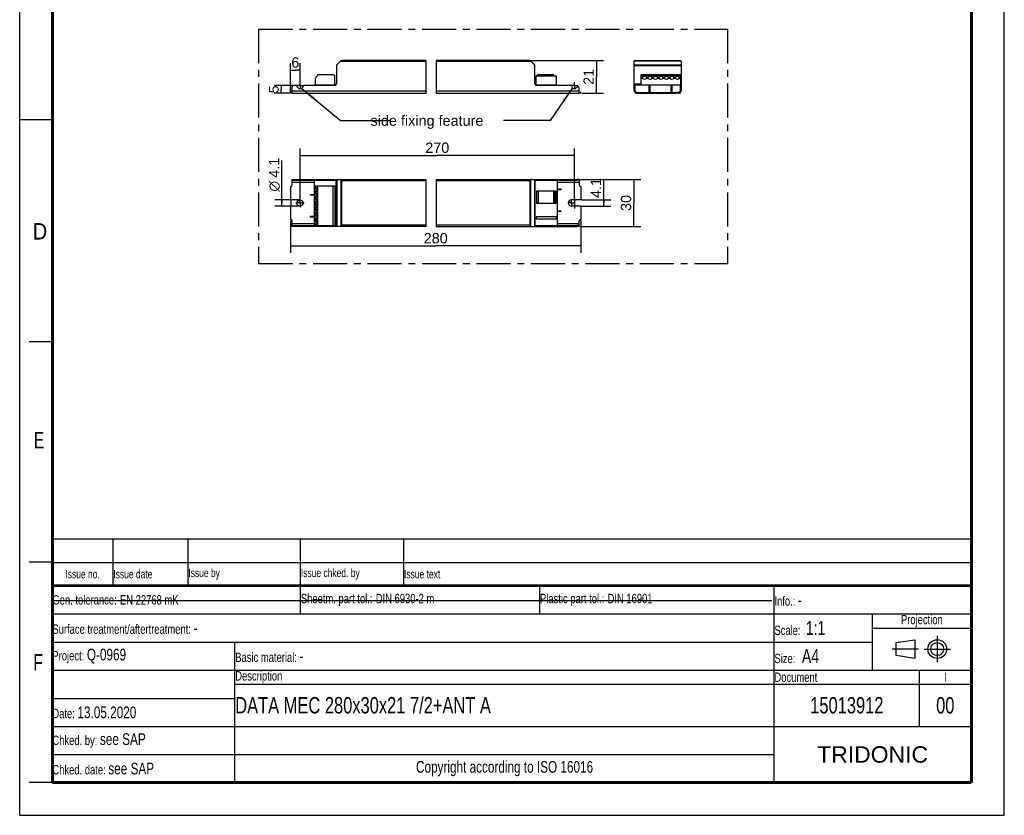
# Model space of a CAD drawing. Header units: millimetres. Extents: x 0 to 210, y 0 to 297.
# Tile 1 of 2: x 0 to 210, y 0 to 170. Entities that reach past the tile are written whole.
import ezdxf
from ezdxf.enums import TextEntityAlignment as Align

# ---------------------------------------------------------------- set-up
doc = ezdxf.new("R2010")
doc.units = ezdxf.units.MM
doc.header["$LTSCALE"] = 19.36
doc.linetypes.add('CENTER', pattern=[0.6, 0.375, -0.075, 0.075, -0.075])
doc.layers.get('0').update_dxf_attribs({"linetype": 'CONTINUOUS'})
for name, color, linetype in [('DEFAULT_1', 7, 'CENTER'), ('Z_AXIS', 7, 'CONTINUOUS'), ('Z_DIM_2D', 7, 'CONTINUOUS'), ('Z_NOTICE', 7, 'CONTINUOUS')]:
    doc.layers.add(name, color=color, linetype=linetype)
doc.styles.get("Standard").update_dxf_attribs({"font": 'txt', "width": 0.7})
doc.styles.add('TEXTSTYLE_2', font='txt', dxfattribs={"width": 0.75})
doc.styles.add('TEXTSTYLE_3', font='helveticaneueltw1g-ltcn.otf')
doc.styles.add('TEXTSTYLE_4', font='gdt', dxfattribs={"width": 0.7})
doc.styles.add('TEXTSTYLE_5', font='arial.ttf')
doc.dimstyles.new('DIMSTYLE_1', dxfattribs={"dimtxt": 2.2, "dimasz": 3.5, "dimexe": 1.5, "dimexo": 0, "dimgap": 0.55, "dimtad": 1, "dimdec": 1, "dimlfac": 3, "dimdsep": 46, "dimtxsty": 'TEXTSTYLE_3', "dimblk": '_FILLED', "dimblk1": '_FILLED', "dimblk2": '_FILLED', "dimcen": 0.09, "dimclrt": 5, "dimadec": 4, "dimazin": 2, "dimtp": 0.1, "dimtm": 0.1, "dimtfac": 1, "dimtdec": 1, "dimtofl": 0, "dimtmove": 0, "dimatfit": 3, "dimldrblk": '_FILLED', "dimfxl": 0, "dimtolj": 1, "dimarcsym": 0})
doc.dimstyles.new('DIMSTYLE_2', dxfattribs={"dimtxt": 2.2, "dimasz": 3.5, "dimexe": 1.5, "dimexo": 0, "dimgap": 0.55, "dimtad": 1, "dimdec": 1, "dimlfac": 3, "dimdsep": 46, "dimtxsty": 'TEXTSTYLE_3', "dimblk": '_FILLED', "dimblk1": '_FILLED', "dimblk2": '_FILLED', "dimcen": 0.09, "dimclrt": 5, "dimadec": 4, "dimazin": 2, "dimtp": 0.2, "dimtm": 0.2, "dimtfac": 1, "dimtdec": 1, "dimtofl": 0, "dimtmove": 0, "dimatfit": 3, "dimldrblk": '_FILLED', "dimfxl": 0, "dimtolj": 1, "dimarcsym": 0})
doc.dimstyles.new('DIMSTYLE_3', dxfattribs={"dimtxt": 2.2, "dimasz": 3.5, "dimexe": 1.5, "dimexo": 0, "dimgap": 0.55, "dimtad": 1, "dimdec": 1, "dimlfac": 3, "dimdsep": 46, "dimtxsty": 'TEXTSTYLE_3', "dimblk": '_FILLED', "dimblk1": '_FILLED', "dimblk2": '_FILLED', "dimcen": 0.09, "dimclrt": 5, "dimadec": 4, "dimazin": 2, "dimtp": 0.5, "dimtm": 0.5, "dimtfac": 1, "dimtdec": 1, "dimtofl": 0, "dimtmove": 0, "dimatfit": 3, "dimldrblk": '_FILLED', "dimfxl": 0, "dimtolj": 1, "dimarcsym": 0})
doc.dimstyles.new('DIMSTYLE_4', dxfattribs={"dimtxt": 2.1, "dimasz": 3.5, "dimexe": 1.5, "dimexo": 0, "dimgap": 0.525, "dimtad": 1, "dimdec": 1, "dimlfac": 3, "dimdsep": 46, "dimtxsty": 'TEXTSTYLE_3', "dimblk": '_FILLED', "dimblk1": '_FILLED', "dimblk2": '_FILLED', "dimcen": 0.09, "dimclrt": 5, "dimadec": 4, "dimazin": 2, "dimtp": 0.1, "dimtm": 0.1, "dimtfac": 1, "dimtdec": 1, "dimtofl": 0, "dimtmove": 0, "dimatfit": 3, "dimldrblk": '_FILLED', "dimfxl": 0, "dimtolj": 1, "dimarcsym": 0})
doc.dimstyles.get("Standard").update_dxf_attribs({"dimtxt": 3.5, "dimasz": 3.5, "dimexe": 1.5, "dimexo": 0, "dimtad": 1, "dimdec": 4, "dimdsep": 46, "dimtxsty": 'Standard', "dimblk": '_FILLED', "dimblk1": '_FILLED', "dimblk2": '_FILLED', "dimcen": 0.09, "dimclrt": 5, "dimadec": 4, "dimazin": 2, "dimtol": 1, "dimtp": 0.0001, "dimtm": 0.0001, "dimtfac": 1, "dimtdec": 4, "dimtofl": 0, "dimtmove": 0, "dimatfit": 3, "dimldrblk": '_FILLED', "dimfxl": 0, "dimtolj": 1, "dimarcsym": 0})

# ---------------------------------------------------------------- blocks, each defined once
blk = doc.blocks.new('PROJEKTIONSMETHODE_BL0', base_point=(192.31, 35.47))
at = {"color": 2, "linetype": 'Continuous'}
for p, q in [((186.91, 36.87), (190.91, 37.47)), ((186.91, 34.07), (186.91, 36.87)), ((190.91, 37.47), (190.91, 33.47)), ((190.91, 33.47), (186.91, 34.07))]:
    blk.add_line(p, q, dxfattribs=at)
for radius in [2, 1.4]:
    blk.add_circle((195.71, 35.47), radius, dxfattribs=at)
at = {"layer": 'DEFAULT_1', "color": 2, "linetype": 'CENTER'}
for p, q in [((195.71, 38.27), (195.71, 32.67)), ((191.71, 35.47), (186.11, 35.47)), ((192.91, 35.47), (198.5, 35.47))]:
    blk.add_line(p, q, dxfattribs=at)
blk = doc.blocks.new('*D2')
at = {"layer": 'Z_DIM_2D', "color": 2, "linetype": 'Continuous', "transparency": 16777216}
for p, q in [((124.56, 130.66), (124.56, 135.4)), ((119.83, 131.34), (126.06, 131.34)), ((124.56, 131.34), (124.56, 130.66)), ((124.56, 129.98), (124.56, 130.66)), ((119.8, 129.98), (126.06, 129.98))]:
    blk.add_line(p, q, dxfattribs=at)
at = {"layer": 'Z_DIM_2D', "color": 5, "linetype": 'Continuous', "transparency": 16777216, "style": 'TEXTSTYLE_3'}
blk.add_text('4.1', height=2.2, rotation=90, dxfattribs=at).set_placement((124.01, 131.71))
blk = doc.blocks.new('_FILLED')
at = {"color": 0, "linetype": 'ByBlock'}
blk.add_solid([(0, 0), (-1, 0.125), (-1, -0.125)], dxfattribs=at)
blk = doc.blocks.new('_NONE')
blk = doc.blocks.new('*D3')
at = {"layer": 'Z_DIM_2D', "color": 2, "linetype": 'Continuous', "transparency": 16777216}
for p, q in [((55.91, 130.66), (55.91, 139.72)), ((59.79, 131.34), (54.41, 131.34)), ((55.91, 131.34), (55.91, 130.66)), ((55.91, 129.98), (55.91, 130.66)), ((59.79, 129.98), (54.41, 129.98))]:
    blk.add_line(p, q, dxfattribs=at)
at = {"layer": 'Z_DIM_2D', "color": 5, "linetype": 'Continuous', "transparency": 16777216}
for s, style, p in [('4.1', 'TEXTSTYLE_3', (55.36, 136.03)), ('n', 'TEXTSTYLE_4', (55.36, 133.09))]:
    blk.add_text(s, height=2.2, rotation=90, dxfattribs=dict(at, style=style)).set_placement(p)
blk = doc.blocks.new('*D4')
at = {"layer": 'Z_DIM_2D', "color": 2, "linetype": 'Continuous', "transparency": 16777216}
for p, q in [((109.05, 161.07), (124.5, 161.07)), ((123, 161.07), (123, 157.57)), ((123, 154.07), (123, 157.57)), ((119.96, 154.07), (124.5, 154.07))]:
    blk.add_line(p, q, dxfattribs=at)
at = {"layer": 'Z_DIM_2D', "color": 5, "linetype": 'Continuous', "transparency": 16777216, "style": 'TEXTSTYLE_3'}
blk.add_text('21', height=2.2, rotation=90, dxfattribs=at).set_placement((122.45, 157.57), align=Align.CENTER)
blk = doc.blocks.new('*D5')
at = {"layer": 'Z_DIM_2D', "color": 2, "linetype": 'Continuous', "transparency": 16777216}
for p, q in [((57.79, 154.34), (57.79, 160.49)), ((59.79, 156.38), (59.79, 160.49)), ((57.79, 158.99), (58.79, 158.99)), ((59.79, 158.99), (58.79, 158.99))]:
    blk.add_line(p, q, dxfattribs=at)
at = {"layer": 'Z_DIM_2D', "color": 5, "linetype": 'Continuous', "transparency": 16777216, "style": 'TEXTSTYLE_3'}
blk.add_text('6', height=2.2, dxfattribs=at).set_placement((58.79, 159.54), align=Align.CENTER)
blk = doc.blocks.new('*D6')
at = {"layer": 'Z_DIM_2D', "color": 2, "linetype": 'Continuous', "transparency": 16777216}
for p, q in [((57.79, 126.94), (57.79, 119.99)), ((119.67, 126.93), (119.67, 119.99)), ((57.79, 121.49), (88.73, 121.49)), ((119.67, 121.49), (88.73, 121.49))]:
    blk.add_line(p, q, dxfattribs=at)
at = {"layer": 'Z_DIM_2D', "color": 5, "linetype": 'Continuous', "transparency": 16777216, "style": 'TEXTSTYLE_3'}
blk.add_text('280', height=2.2, dxfattribs=at).set_placement((88.73, 122.04), align=Align.CENTER)
blk = doc.blocks.new('*D7')
at = {"layer": 'Z_DIM_2D', "color": 2, "linetype": 'Continuous', "transparency": 16777216}
for p, q in [((119.5, 135.66), (132.46, 135.66)), ((130.96, 135.66), (130.96, 130.66)), ((130.96, 125.66), (130.96, 130.66)), ((119.49, 125.66), (132.46, 125.66))]:
    blk.add_line(p, q, dxfattribs=at)
at = {"layer": 'Z_DIM_2D', "color": 5, "linetype": 'Continuous', "transparency": 16777216, "style": 'TEXTSTYLE_3'}
blk.add_text('30', height=2.2, rotation=90, dxfattribs=at).set_placement((130.41, 130.66), align=Align.CENTER)
blk = doc.blocks.new('*D8')
at = {"layer": 'Z_DIM_2D', "color": 2, "linetype": 'Continuous', "transparency": 16777216}
for p, q in [((59.79, 131.54), (59.79, 142.29)), ((59.79, 140.79), (89.06, 140.79)), ((118.33, 140.79), (89.06, 140.79)), ((118.33, 131.63), (118.33, 142.29))]:
    blk.add_line(p, q, dxfattribs=at)
at = {"layer": 'Z_DIM_2D', "color": 5, "linetype": 'Continuous', "transparency": 16777216, "style": 'TEXTSTYLE_3'}
blk.add_text('270', height=2.2, dxfattribs=at).set_placement((89.06, 141.34), align=Align.CENTER)
blk = doc.blocks.new('*D9')
at = {"layer": 'Z_DIM_2D', "color": 2, "linetype": 'Continuous', "transparency": 16777216}
for p, q in [((58.26, 155.74), (54.27, 155.74)), ((55.77, 155.74), (55.77, 154.9)), ((57.65, 154.07), (54.27, 154.07)), ((55.77, 154.07), (55.77, 154.9))]:
    blk.add_line(p, q, dxfattribs=at)
at = {"layer": 'Z_DIM_2D', "color": 5, "linetype": 'Continuous', "transparency": 16777216, "style": 'TEXTSTYLE_3'}
blk.add_text('5', height=2.1, rotation=90, dxfattribs=at).set_placement((55.24, 154.9), align=Align.CENTER)
blk = doc.blocks.new('*T11')
at = {"color": 0, "linetype": 'ByBlock', "lineweight": -2, "transparency": 16777216}
for p, q in [((0, 42), (196, 42)), ((0, 0), (0, 42)), ((53, 36), (53, 42)), ((104, 36), (104, 42)), ((154, 0), (154, 42)), ((196, 0), (196, 42)), ((0, 36), (196, 36)), ((175, 24), (175, 36)), ((175, 33), (196, 33)), ((0, 30), (175, 30)), ((39, 0), (39, 30)), ((0, 24), (196, 24)), ((185, 12), (185, 24)), ((39, 21), (196, 21)), ((0, 18), (39, 18)), ((0, 12), (196, 12)), ((0, 6), (154, 6)), ((0, 0), (196, 0))]:
    blk.add_line(p, q, dxfattribs=at)
at = {"color": 5, "linetype": 'Continuous', "transparency": 16777216}
for s, insert, char_height, width, attachment_point, style in [('Gen. tolerance:\\H2.5; \\H2.0;EN 22768 mK', (0.06, 39), 2, 52.88, 4, 'TEXTSTYLE_2'), ('Sheetm. part tol.:\\H2.5; \\H2.0;DIN 6930-2 m', (53.06, 39), 2, 50.88, 4, 'TEXTSTYLE_2'), ('Plastic part tol.:\\H2.5; \\H2.0;DIN 16901', (104.06, 39), 2, 49.88, 4, 'TEXTSTYLE_2'), ('Info.: \\H2.5;-', (154.06, 39), 2, 41.88, 4, 'TEXTSTYLE_2'), ('Projection', (185.5, 34.5), 2, 20.88, 5, 'TEXTSTYLE_2'), ('Surface treatment/aftertreatment: \\H2.5;-', (0.06, 33), 2, 153.88, 4, 'TEXTSTYLE_2'), ('Scale:  \\H3.0;1:1', (154.06, 33), 2, 20.88, 4, 'TEXTSTYLE_2'), ('Project: \\H2.5;Q-0969', (0.06, 27), 2, 38.88, 4, 'TEXTSTYLE_2'), ('Basic material: \\H2.5;-', (39.06, 27), 2, 114.88, 4, 'TEXTSTYLE_2'), ('Size: \\H3.0; A4', (154.06, 27), 2, 20.88, 4, 'TEXTSTYLE_2'), ('Description', (39.06, 22.5), 2, 114.88, 4, 'TEXTSTYLE_2'), ('Document', (154.06, 22.5), 2, 30.88, 4, 'TEXTSTYLE_2'), ('I', (190.5, 22.5), 2, 10.88, 5, 'TEXTSTYLE_2'), ('Date: \\H2.5;13.05.2020', (0.06, 15), 2, 38.88, 4, 'TEXTSTYLE_2'), ('Chked. by: \\H2.5;see SAP', (0.06, 9), 2, 38.88, 4, 'TEXTSTYLE_2'), ('TRIDONIC', (175, 6), 3.5, 41.88, 5, 'TEXTSTYLE_5'), ('Chked. date: \\H2.5;see SAP', (0.06, 3), 2, 38.88, 4, 'TEXTSTYLE_2'), ('Copyright according to ISO 16016', (96.5, 3), 2.5, 114.88, 5, 'TEXTSTYLE_2')]:
    blk.add_mtext(s, dxfattribs=dict(at, insert=insert, char_height=char_height, width=width, attachment_point=attachment_point, style=style))
at = {"color": 7, "linetype": 'Continuous', "transparency": 16777216, "char_height": 3.5, "style": 'TEXTSTYLE_2'}
for s, insert, width, attachment_point in [('DATA MEC 280x30x21 7/2+ANT A', (39.06, 16.5), 114.88, 4), ('15013912', (169.5, 16.5), 30.88, 5), ('00', (190.5, 16.5), 10.88, 5)]:
    blk.add_mtext(s, dxfattribs=dict(at, insert=insert, width=width, attachment_point=attachment_point))
blk = doc.blocks.new('*T12')
at = {"color": 0, "linetype": 'ByBlock', "lineweight": -2, "transparency": 16777216}
for p, q in [((0, 10), (196, 10)), ((0, 0), (0, 10)), ((13, 0), (13, 10)), ((29, 0), (29, 10)), ((53, 0), (53, 10)), ((75, 0), (75, 10)), ((196, 0), (196, 10)), ((0, 5), (196, 5)), ((0, 0), (196, 0))]:
    blk.add_line(p, q, dxfattribs=at)
at = {"color": 5, "linetype": 'Continuous', "transparency": 16777216, "char_height": 1.8, "style": 'TEXTSTYLE_2'}
for s, insert, width, attachment_point in [('Issue no.', (6.5, 2.5), 12.88, 5), ('Issue date ', (13.06, 2.5), 15.88, 4), ('Issue by ', (29.06, 2.5), 23.88, 4), ('Issue chked. by', (53.06, 2.5), 21.88, 4), ('Issue text ', (75.06, 2.5), 120.88, 4)]:
    blk.add_mtext(s, dxfattribs=dict(at, insert=insert, width=width, attachment_point=attachment_point))

msp = doc.modelspace()

# ---------------------------------------------------------------- linework, layer by layer
at = {"color": 2, "linetype": 'Continuous'}
for p, q in [((0, 0), (0, 297)), ((210, 0), (210, 297)), ((86.707, 154.069), (86.707, 161.069)), ((88.818, 161.069), (88.818, 154.069)), ((0, 148.5), (7, 148.5)), ((86.707, 125.66), (86.707, 135.66)), ((88.818, 135.66), (88.818, 125.66)), ((7, 101), (2, 101)), ((7, 54), (2, 54)), ((7, 7), (2, 7)), ((0, 0), (210, 0))]:
    msp.add_line(p, q, dxfattribs=at)
at = {"color": 7, "linetype": 'Continuous'}
for p, q in [((67.552, 159.972), (67.552, 156.069)), ((67.62, 160.137), (68.484, 161)), ((86.707, 161.069), (68.649, 161.069)), ((108.805, 161.069), (88.818, 161.069)), ((108.97, 161), (109.833, 160.137)), ((109.902, 156.069), (109.902, 159.972)), ((131.085, 154.602), (131.085, 160.835)), ((131.318, 161.069), (140.852, 161.069)), ((141.085, 160.835), (141.085, 154.602)), ((110.168, 157.752), (114.502, 157.752)), ((110.168, 155.885), (110.168, 157.752)), ((114.502, 155.885), (114.502, 157.752)), ((58.119, 154.069), (58.119, 155.402)), ((58.969, 155.735), (58.452, 155.735)), ((67.219, 155.735), (60.602, 155.735)), ((62.785, 155.885), (62.785, 155.735)), ((67.219, 155.885), (67.497, 155.885)), ((109.956, 155.885), (114.668, 155.885)), ((117.518, 155.735), (110.235, 155.735)), ((114.668, 155.885), (114.668, 155.735)), ((131.085, 155.735), (131.252, 155.735)), ((131.252, 154.602), (131.252, 155.885)), ((131.252, 155.885), (140.918, 155.885)), ((134.252, 154.235), (134.252, 155.735)), ((134.418, 155.735), (134.252, 155.735)), ((134.418, 155.735), (134.418, 154.235)), ((139.085, 155.735), (138.918, 155.735)), ((138.918, 154.235), (138.918, 155.735)), ((139.085, 155.735), (139.085, 154.235)), ((140.918, 154.602), (140.918, 155.885)), ((140.918, 155.735), (141.085, 155.735)), ((58.119, 154.069), (86.707, 154.069)), ((88.818, 154.069), (119.335, 154.069)), ((119.335, 154.069), (119.335, 155.158)), ((131.618, 154.235), (132.252, 154.235)), ((131.618, 154.069), (132.252, 154.069)), ((140.552, 154.235), (139.918, 154.235)), ((140.552, 154.069), (139.918, 154.069)), ((58.119, 134.493), (58.119, 135.66)), ((58.119, 135.66), (86.707, 135.66)), ((58.119, 135.493), (67.497, 135.493)), ((62.785, 135.493), (62.785, 125.827)), ((67.497, 125.827), (67.497, 135.493)), ((67.552, 135.66), (67.552, 125.66)), ((88.818, 135.66), (118.857, 135.66)), ((109.902, 135.66), (109.902, 125.66)), ((109.902, 135.493), (118.857, 135.493)), ((114.668, 135.493), (114.668, 125.827)), ((119.335, 135.493), (119.335, 134.493)), ((62.035, 132.327), (62.035, 132.493)), ((62.035, 132.493), (62.785, 132.493)), ((62.785, 132.327), (62.035, 132.327)), ((114.668, 133.66), (115.418, 133.66)), ((115.418, 133.493), (114.668, 133.493)), ((115.418, 133.66), (115.418, 133.493)), ((114.668, 128.993), (115.418, 128.993)), ((115.418, 128.827), (114.668, 128.827)), ((115.418, 128.993), (115.418, 128.827)), ((58.119, 125.66), (58.119, 126.827)), ((62.035, 127.66), (62.035, 127.827)), ((62.035, 127.827), (62.785, 127.827)), ((62.785, 127.66), (62.035, 127.66)), ((114.502, 127.677), (110.168, 127.677)), ((110.168, 127.677), (110.168, 127.243)), ((110.168, 127.243), (114.502, 127.243)), ((114.502, 127.243), (114.502, 127.677)), ((119.335, 125.827), (119.335, 126.827)), ((58.119, 125.827), (62.785, 125.827)), ((86.707, 125.66), (58.119, 125.66)), ((67.219, 125.827), (67.497, 125.827)), ((88.818, 125.66), (118.857, 125.66)), ((109.902, 125.827), (118.857, 125.827)), ((7.1, 45.829), (160.431, 45.819))]:
    msp.add_line(p, q, dxfattribs=at)
at = {"color": 9, "linetype": 'Continuous'}
for p, q in [((86.707, 160.835), (68.319, 160.835)), ((109.135, 160.835), (88.818, 160.835)), ((131.085, 160.137), (141.085, 160.137)), ((131.085, 159.972), (141.085, 159.972)), ((131.153, 161), (141.017, 161)), ((131.085, 156.069), (132.468, 156.069)), ((131.085, 155.402), (131.252, 155.402)), ((134.418, 155.669), (134.252, 155.669)), ((139.085, 155.669), (138.918, 155.669)), ((140.918, 155.402), (141.085, 155.402)), ((140.935, 156.069), (141.085, 156.069)), ((58.119, 154.602), (86.707, 154.602)), ((88.818, 154.602), (119.335, 154.602)), ((58.119, 135.127), (62.785, 135.127)), ((58.452, 135.66), (58.452, 135.493)), ((58.969, 135.493), (58.969, 135.66)), ((59.132, 135.493), (59.132, 135.66)), ((60.439, 135.66), (60.439, 135.493)), ((60.602, 135.66), (60.602, 135.493)), ((67.219, 135.66), (67.219, 135.493)), ((67.62, 135.66), (67.62, 125.66)), ((68.484, 135.592), (68.484, 125.728)), ((68.649, 135.427), (68.649, 125.893)), ((68.649, 135.427), (86.707, 135.427)), ((88.818, 135.427), (108.805, 135.427)), ((108.805, 135.427), (108.805, 125.893)), ((108.97, 135.592), (108.97, 125.728)), ((109.833, 135.66), (109.833, 125.66)), ((110.235, 135.493), (110.235, 135.66)), ((114.668, 135.127), (119.335, 135.127)), ((117.518, 135.493), (117.518, 135.66)), ((117.682, 135.493), (117.682, 135.66)), ((62.102, 132.327), (62.102, 132.493)), ((115.352, 133.66), (115.352, 133.493)), ((115.352, 128.993), (115.352, 128.827)), ((62.785, 126.193), (58.119, 126.193)), ((62.102, 127.66), (62.102, 127.827)), ((119.335, 126.193), (114.668, 126.193)), ((58.452, 125.827), (58.452, 125.66)), ((58.969, 125.66), (58.969, 125.827)), ((59.132, 125.66), (59.132, 125.827)), ((60.439, 125.827), (60.439, 125.66)), ((60.602, 125.827), (60.602, 125.66)), ((67.219, 125.81), (67.219, 125.66)), ((86.707, 125.893), (68.649, 125.893)), ((108.805, 125.893), (88.818, 125.893)), ((110.235, 125.66), (110.235, 125.827)), ((117.518, 125.66), (117.518, 125.827)), ((117.682, 125.66), (117.682, 125.827))]:
    msp.add_line(p, q, dxfattribs=at)
at = {"color": 7, "linetype": 'Continuous'}
for points, const_width in [([(7, 7), (7, 290)], 0.7), ([(203, 7), (203, 290)], 0.7), ([(7, 49), (203, 49)], 0.5), ([(7, 7), (203, 7)], 0.7)]:
    msp.add_lwpolyline(points, dxfattribs=dict(at, const_width=const_width))
for points in [[(68.484, 135.592), (68.462, 135.611), (68.439, 135.627), (68.412, 135.641), (68.383, 135.651), (68.352, 135.657), (68.319, 135.66)], [(68.535, 135.541), (68.508, 135.567), (68.484, 135.592)], [(68.649, 135.427), (68.62, 135.456), (68.591, 135.485), (68.535, 135.541)], [(108.919, 135.541), (108.863, 135.485), (108.834, 135.456), (108.805, 135.427)], [(108.97, 135.592), (108.945, 135.567), (108.919, 135.541)], [(109.135, 135.66), (109.102, 135.657), (109.071, 135.651), (109.042, 135.641), (109.015, 135.627), (108.991, 135.611), (108.97, 135.592)], [(68.319, 125.66), (68.352, 125.663), (68.383, 125.669), (68.412, 125.68), (68.439, 125.693), (68.462, 125.709), (68.484, 125.728)], [(68.535, 125.78), (68.509, 125.753), (68.484, 125.728)], [(68.649, 125.893), (68.62, 125.865), (68.591, 125.836), (68.535, 125.78)], [(108.805, 125.893), (108.834, 125.864), (108.863, 125.836), (108.919, 125.78)], [(108.919, 125.78), (108.945, 125.753), (108.97, 125.728)], [(108.97, 125.728), (108.991, 125.709), (109.015, 125.693), (109.042, 125.68), (109.071, 125.669), (109.102, 125.663), (109.135, 125.66)]]:
    msp.add_lwpolyline(points, dxfattribs=at)
for centre, radius, start, end in [((67.785, 159.972), 0.233, 135, 180), ((68.649, 160.835), 0.233, 90, 135), ((108.805, 160.835), 0.233, 45, 90), ((109.668, 159.972), 0.233, 0, 45), ((131.318, 160.835), 0.233, 90, 180), ((140.852, 160.835), 0.233, 0, 90), ((58.452, 155.402), 0.333, 90, 180), ((58.969, 155.569), 0.167, 11.53696, 90), ((59.785, 155.735), 0.667, 191.53696, 348.46304), ((60.602, 155.569), 0.167, 90, 168.46304), ((67.219, 156.069), 0.333, 270, 360), ((110.235, 156.069), 0.333, 180, 270), ((117.518, 155.569), 0.167, 11.53696, 90), ((118.335, 155.735), 0.667, 191.53696, 321.61591), ((131.618, 154.602), 0.533, 180, 270), ((131.618, 154.602), 0.367, 180, 270), ((140.552, 154.602), 0.533, 270, 360), ((140.552, 154.602), 0.367, 270, 360)]:
    msp.add_arc(centre, radius, start, end, dxfattribs=at)
at = {"layer": 'DEFAULT_1', "color": 5, "linetype": 'CENTER'}
for p, q in [((50.967, 167.757), (50.967, 117.744)), ((50.967, 167.757), (150.982, 167.757)), ((150.982, 167.757), (150.982, 117.744)), ((50.967, 117.744), (150.982, 117.744))]:
    msp.add_line(p, q, dxfattribs=at)
at = {"layer": 'Z_AXIS', "color": 7, "linetype": 'Continuous'}
for p, q in [((63.489, 157.79), (63.15, 157.45)), ((63.519, 157.952), (63.519, 157.86)), ((66.885, 158.019), (63.585, 158.019)), ((67.219, 155.885), (67.219, 157.685)), ((113.868, 158.019), (110.568, 158.019)), ((113.935, 157.86), (113.935, 157.952)), ((114.002, 157.752), (113.977, 157.778)), ((132.468, 158.019), (132.468, 155.885)), ((140.935, 158.019), (132.468, 158.019)), ((140.935, 158.019), (140.935, 155.885)), ((62.785, 155.885), (67.219, 155.885)), ((63.052, 157.214), (63.052, 155.885)), ((140.935, 155.885), (140.918, 155.885)), ((57.785, 154.069), (57.785, 154.235)), ((58.119, 154.235), (57.785, 154.235)), ((58.119, 154.069), (57.785, 154.069)), ((119.668, 154.235), (119.335, 154.235)), ((119.668, 154.069), (119.335, 154.069)), ((119.668, 154.235), (119.668, 154.069)), ((132.252, 154.235), (139.918, 154.235)), ((132.252, 154.069), (139.918, 154.069)), ((132.585, 154.069), (132.585, 154.235)), ((135.402, 154.069), (135.402, 154.235)), ((136.768, 154.069), (136.768, 154.235)), ((139.585, 154.069), (139.585, 154.235)), ((119.335, 135.66), (118.857, 135.66)), ((118.857, 135.493), (118.857, 135.66)), ((119.335, 135.493), (118.857, 135.493)), ((119.335, 135.66), (119.335, 135.493)), ((57.785, 134.16), (57.785, 131.343)), ((63.052, 125.81), (63.052, 134.277)), ((67.219, 134.277), (63.052, 134.277)), ((63.519, 125.81), (63.519, 134.277)), ((67.219, 134.277), (67.219, 125.81)), ((114.402, 133.177), (110.234, 133.177)), ((110.234, 133.177), (110.234, 130.543)), ((110.568, 133.177), (110.568, 130.543)), ((113.935, 133.177), (113.935, 130.543)), ((113.977, 133.177), (113.977, 130.543)), ((114.402, 130.543), (114.402, 133.177)), ((119.668, 134.16), (119.668, 131.343)), ((57.785, 131.343), (57.819, 131.343)), ((57.885, 130.043), (57.885, 131.277)), ((114.402, 130.543), (110.234, 130.543)), ((119.668, 131.343), (117.668, 131.343)), ((57.785, 129.977), (57.785, 127.16)), ((57.785, 129.977), (57.819, 129.977)), ((119.668, 129.977), (117.668, 129.977)), ((119.668, 129.977), (119.668, 127.16)), ((62.785, 125.827), (63.052, 125.827)), ((67.219, 125.81), (63.052, 125.81)), ((119.335, 125.827), (118.857, 125.827)), ((118.857, 125.66), (118.857, 125.827)), ((119.335, 125.66), (118.857, 125.66)), ((119.335, 125.827), (119.335, 125.66))]:
    msp.add_line(p, q, dxfattribs=at)
at = {"layer": 'Z_AXIS', "color": 9, "linetype": 'Continuous'}
for p, q in [((140.935, 157.952), (132.468, 157.952)), ((140.935, 157.86), (132.468, 157.86)), ((140.935, 157.79), (132.468, 157.79)), ((132.915, 157.45), (132.468, 157.45)), ((132.929, 157.214), (132.468, 157.214)), ((134.095, 157.214), (133.608, 157.214)), ((134.082, 157.45), (133.622, 157.45)), ((135.262, 157.214), (134.775, 157.214)), ((135.248, 157.45), (134.788, 157.45)), ((136.429, 157.214), (135.942, 157.214)), ((136.415, 157.45), (135.955, 157.45)), ((137.595, 157.214), (137.108, 157.214)), ((137.582, 157.45), (137.122, 157.45)), ((138.762, 157.214), (138.275, 157.214)), ((138.748, 157.45), (138.288, 157.45)), ((139.929, 157.214), (139.442, 157.214)), ((139.915, 157.45), (139.455, 157.45)), ((140.935, 157.214), (140.608, 157.214)), ((140.935, 157.45), (140.622, 157.45)), ((132.252, 154.235), (132.252, 154.069)), ((135.468, 154.235), (135.468, 154.069)), ((136.702, 154.235), (136.702, 154.069)), ((139.918, 154.235), (139.918, 154.069)), ((63.15, 133.83), (63.15, 134.277)), ((63.15, 132.663), (63.15, 133.123)), ((63.489, 125.81), (63.489, 134.277)), ((63.585, 125.81), (63.585, 134.277)), ((66.885, 125.81), (66.885, 134.277)), ((113.868, 133.177), (113.868, 130.543)), ((114.31, 133.177), (114.31, 132.868)), ((63.15, 131.497), (63.15, 131.957)), ((63.15, 130.33), (63.15, 130.79)), ((114.31, 132.152), (114.31, 131.702)), ((114.31, 130.985), (114.31, 130.543)), ((63.15, 129.163), (63.15, 129.623)), ((63.15, 127.997), (63.15, 128.457)), ((63.15, 126.83), (63.15, 127.29)), ((63.15, 125.81), (63.15, 126.123))]:
    msp.add_line(p, q, dxfattribs=at)
at = {"layer": 'Z_AXIS', "color": 7, "linetype": 'CENTER'}
for p, q in [((59.785, 155.735), (59.115, 155.735)), ((59.785, 155.735), (59.785, 156.406)), ((59.785, 155.735), (59.785, 155.065)), ((59.785, 155.735), (60.456, 155.735)), ((118.335, 155.735), (117.633, 155.735)), ((118.335, 155.735), (118.335, 156.437)), ((118.335, 155.735), (119.037, 155.735)), ((118.335, 155.735), (118.335, 155.033)), ((59.785, 130.66), (58.903, 130.66)), ((59.785, 130.66), (59.785, 131.543)), ((59.785, 130.66), (59.785, 129.777)), ((59.785, 130.66), (60.668, 130.66)), ((117.668, 130.66), (116.885, 130.66)), ((117.668, 130.66), (117.668, 131.443)), ((117.668, 130.66), (118.451, 130.66)), ((117.668, 130.66), (117.668, 129.877)), ((118.335, 131.519), (118.335, 129.447))]:
    msp.add_line(p, q, dxfattribs=at)
at = {"layer": 'Z_AXIS', "color": 7, "linetype": 'Continuous'}
for points in [[(63.052, 133.817), (63.053, 133.825), (63.055, 133.832), (63.059, 133.837), (63.065, 133.841), (63.073, 133.843), (63.082, 133.843)], [(63.082, 133.11), (63.073, 133.111), (63.065, 133.113), (63.059, 133.117), (63.055, 133.122), (63.053, 133.129), (63.052, 133.137)], [(63.052, 132.65), (63.053, 132.658), (63.055, 132.665), (63.059, 132.67), (63.065, 132.674), (63.073, 132.676), (63.082, 132.677)], [(63.082, 133.843), (63.095, 133.842), (63.111, 133.84)], [(63.111, 133.114), (63.095, 133.111), (63.082, 133.11)], [(63.082, 132.677), (63.095, 132.676), (63.111, 132.673)], [(63.111, 133.84), (63.129, 133.836), (63.15, 133.83)], [(63.15, 133.123), (63.129, 133.118), (63.111, 133.114)], [(63.111, 132.673), (63.129, 132.669), (63.15, 132.663)], [(63.15, 133.123), (63.191, 133.138), (63.228, 133.155), (63.263, 133.177), (63.293, 133.201), (63.321, 133.228), (63.345, 133.256), (63.365, 133.286), (63.382, 133.317), (63.395, 133.349), (63.406, 133.381), (63.413, 133.413), (63.417, 133.445), (63.419, 133.476), (63.417, 133.508), (63.413, 133.54), (63.406, 133.572), (63.396, 133.604), (63.382, 133.635), (63.366, 133.667), (63.345, 133.697), (63.321, 133.725), (63.294, 133.752), (63.263, 133.777), (63.229, 133.798), (63.191, 133.816), (63.15, 133.83)], [(63.15, 131.957), (63.191, 131.971), (63.228, 131.989), (63.263, 132.01), (63.293, 132.034), (63.321, 132.061), (63.345, 132.09), (63.365, 132.12), (63.382, 132.151), (63.395, 132.182), (63.406, 132.214), (63.413, 132.246), (63.417, 132.278), (63.419, 132.31), (63.417, 132.341), (63.413, 132.373), (63.406, 132.405), (63.396, 132.437), (63.382, 132.469), (63.366, 132.5), (63.345, 132.53), (63.321, 132.559), (63.294, 132.586), (63.263, 132.61), (63.229, 132.631), (63.191, 132.649), (63.15, 132.663)], [(114.31, 132.868), (114.27, 132.857), (114.234, 132.841), (114.201, 132.822), (114.17, 132.8), (114.143, 132.776), (114.119, 132.75), (114.098, 132.722), (114.081, 132.693), (114.066, 132.663), (114.054, 132.632), (114.045, 132.602), (114.039, 132.571), (114.035, 132.541), (114.034, 132.51)], [(114.034, 132.51), (114.035, 132.48), (114.039, 132.449), (114.045, 132.418), (114.054, 132.388), (114.066, 132.357), (114.081, 132.328), (114.098, 132.298), (114.119, 132.27), (114.143, 132.244), (114.17, 132.22), (114.201, 132.198), (114.234, 132.179), (114.27, 132.164), (114.31, 132.152)], [(114.365, 132.877), (114.351, 132.876), (114.332, 132.873), (114.31, 132.868)], [(114.402, 132.844), (114.4, 132.856), (114.396, 132.866), (114.389, 132.872), (114.379, 132.875), (114.366, 132.877), (114.365, 132.877)], [(63.082, 131.943), (63.073, 131.944), (63.065, 131.946), (63.059, 131.95), (63.055, 131.955), (63.053, 131.962), (63.052, 131.97)], [(63.052, 131.483), (63.053, 131.492), (63.055, 131.498), (63.059, 131.504), (63.065, 131.507), (63.073, 131.509), (63.082, 131.51)], [(63.082, 130.777), (63.073, 130.777), (63.065, 130.78), (63.059, 130.783), (63.055, 130.788), (63.053, 130.795), (63.052, 130.804)], [(63.052, 130.317), (63.053, 130.325), (63.055, 130.332), (63.059, 130.337), (63.065, 130.341), (63.073, 130.343), (63.082, 130.343)], [(63.111, 131.947), (63.095, 131.944), (63.082, 131.943)], [(63.082, 131.51), (63.095, 131.509), (63.111, 131.507)], [(63.111, 130.78), (63.095, 130.778), (63.082, 130.777)], [(63.082, 130.343), (63.095, 130.342), (63.111, 130.34)], [(63.15, 131.957), (63.129, 131.951), (63.111, 131.947)], [(63.111, 131.507), (63.129, 131.502), (63.15, 131.497)], [(63.15, 130.79), (63.129, 130.784), (63.111, 130.78)], [(63.111, 130.34), (63.129, 130.336), (63.15, 130.33)], [(63.15, 130.79), (63.191, 130.804), (63.228, 130.822), (63.263, 130.843), (63.293, 130.868), (63.321, 130.894), (63.345, 130.923), (63.365, 130.953), (63.382, 130.984), (63.395, 131.016), (63.406, 131.047), (63.413, 131.079), (63.417, 131.111), (63.419, 131.143), (63.417, 131.175), (63.413, 131.207), (63.406, 131.239), (63.396, 131.27), (63.382, 131.302), (63.366, 131.333), (63.345, 131.363), (63.321, 131.392), (63.294, 131.419), (63.263, 131.443), (63.229, 131.465), (63.191, 131.482), (63.15, 131.497)], [(63.15, 129.623), (63.191, 129.638), (63.228, 129.655), (63.263, 129.677), (63.293, 129.701), (63.321, 129.728), (63.345, 129.756), (63.365, 129.786), (63.382, 129.817), (63.395, 129.849), (63.406, 129.881), (63.413, 129.913), (63.417, 129.945), (63.419, 129.976), (63.417, 130.008), (63.413, 130.04), (63.406, 130.072), (63.396, 130.104), (63.382, 130.135), (63.366, 130.167), (63.345, 130.197), (63.321, 130.225), (63.294, 130.252), (63.263, 130.277), (63.229, 130.298), (63.191, 130.316), (63.15, 130.33)], [(114.31, 131.702), (114.27, 131.69), (114.234, 131.675), (114.201, 131.656), (114.17, 131.634), (114.143, 131.609), (114.119, 131.583), (114.098, 131.555), (114.081, 131.526), (114.066, 131.496), (114.054, 131.466), (114.045, 131.435), (114.039, 131.405), (114.035, 131.374), (114.034, 131.343)], [(114.034, 131.343), (114.035, 131.313), (114.039, 131.282), (114.045, 131.252), (114.054, 131.221), (114.066, 131.191), (114.081, 131.161), (114.098, 131.132), (114.119, 131.104), (114.143, 131.077), (114.17, 131.053), (114.201, 131.031), (114.234, 131.012), (114.27, 130.997), (114.31, 130.985)], [(114.31, 132.152), (114.332, 132.147), (114.351, 132.144), (114.365, 132.143)], [(114.365, 131.71), (114.351, 131.709), (114.332, 131.706), (114.31, 131.702)], [(114.31, 130.985), (114.332, 130.98), (114.351, 130.978), (114.365, 130.977)], [(114.365, 132.143), (114.367, 132.143), (114.379, 132.145), (114.389, 132.148), (114.396, 132.155), (114.4, 132.164), (114.402, 132.176)], [(114.402, 131.677), (114.4, 131.69), (114.396, 131.699), (114.389, 131.705), (114.379, 131.709), (114.366, 131.71), (114.365, 131.71)], [(114.365, 130.977), (114.367, 130.977), (114.379, 130.978), (114.389, 130.982), (114.396, 130.988), (114.4, 130.997), (114.402, 131.01)], [(63.082, 129.61), (63.073, 129.611), (63.065, 129.613), (63.059, 129.617), (63.055, 129.622), (63.053, 129.629), (63.052, 129.637)], [(63.052, 129.15), (63.053, 129.158), (63.055, 129.165), (63.059, 129.17), (63.065, 129.174), (63.073, 129.176), (63.082, 129.177)], [(63.082, 128.443), (63.073, 128.444), (63.065, 128.446), (63.059, 128.45), (63.055, 128.455), (63.053, 128.462), (63.052, 128.47)], [(63.111, 129.614), (63.095, 129.611), (63.082, 129.61)], [(63.082, 129.177), (63.095, 129.176), (63.111, 129.173)], [(63.111, 128.447), (63.095, 128.444), (63.082, 128.443)], [(63.15, 129.623), (63.129, 129.618), (63.111, 129.614)], [(63.111, 129.173), (63.129, 129.169), (63.15, 129.163)], [(63.15, 128.457), (63.129, 128.451), (63.111, 128.447)], [(63.15, 128.457), (63.191, 128.471), (63.228, 128.489), (63.263, 128.51), (63.293, 128.534), (63.321, 128.561), (63.345, 128.59), (63.365, 128.62), (63.382, 128.651), (63.395, 128.682), (63.406, 128.714), (63.413, 128.746), (63.417, 128.778), (63.419, 128.81), (63.417, 128.841), (63.413, 128.873), (63.406, 128.905), (63.396, 128.937), (63.382, 128.969), (63.366, 129), (63.345, 129.03), (63.321, 129.059), (63.294, 129.086), (63.263, 129.11), (63.229, 129.131), (63.191, 129.149), (63.15, 129.163)], [(63.052, 127.983), (63.053, 127.992), (63.055, 127.998), (63.059, 128.004), (63.065, 128.007), (63.073, 128.009), (63.082, 128.01)], [(63.082, 127.277), (63.073, 127.277), (63.065, 127.28), (63.059, 127.283), (63.055, 127.288), (63.053, 127.295), (63.052, 127.304)], [(63.052, 126.817), (63.053, 126.825), (63.055, 126.832), (63.059, 126.837), (63.065, 126.841), (63.073, 126.843), (63.082, 126.843)], [(63.082, 126.11), (63.073, 126.111), (63.065, 126.113), (63.059, 126.117), (63.055, 126.122), (63.053, 126.129), (63.052, 126.137)], [(63.082, 128.01), (63.095, 128.009), (63.111, 128.007)], [(63.111, 127.28), (63.095, 127.278), (63.082, 127.277)], [(63.082, 126.843), (63.095, 126.842), (63.111, 126.84)], [(63.111, 126.114), (63.095, 126.111), (63.082, 126.11)], [(63.111, 128.007), (63.129, 128.002), (63.15, 127.997)], [(63.15, 127.29), (63.129, 127.284), (63.111, 127.28)], [(63.111, 126.84), (63.129, 126.836), (63.15, 126.83)], [(63.15, 126.123), (63.129, 126.118), (63.111, 126.114)], [(63.15, 127.29), (63.191, 127.304), (63.228, 127.322), (63.263, 127.343), (63.293, 127.368), (63.321, 127.394), (63.345, 127.423), (63.365, 127.453), (63.382, 127.484), (63.395, 127.516), (63.406, 127.547), (63.413, 127.579), (63.417, 127.611), (63.419, 127.643), (63.417, 127.675), (63.413, 127.707), (63.406, 127.739), (63.396, 127.77), (63.382, 127.802), (63.366, 127.833), (63.345, 127.863), (63.321, 127.892), (63.294, 127.919), (63.263, 127.943), (63.229, 127.965), (63.191, 127.982), (63.15, 127.997)], [(63.15, 126.123), (63.191, 126.138), (63.228, 126.155), (63.263, 126.177), (63.293, 126.201), (63.321, 126.228), (63.345, 126.256), (63.365, 126.286), (63.382, 126.317), (63.395, 126.349), (63.406, 126.381), (63.413, 126.413), (63.417, 126.445), (63.419, 126.476), (63.417, 126.508), (63.413, 126.54), (63.406, 126.572), (63.396, 126.604), (63.382, 126.635), (63.366, 126.667), (63.345, 126.697), (63.321, 126.725), (63.294, 126.752), (63.263, 126.777), (63.229, 126.798), (63.191, 126.816), (63.15, 126.83)]]:
    msp.add_lwpolyline(points, dxfattribs=at)
for centre, radius in [((133.268, 157.352), 0.367), ((134.435, 157.352), 0.367), ((135.602, 157.352), 0.367), ((136.768, 157.352), 0.367), ((137.935, 157.352), 0.367), ((139.102, 157.352), 0.367), ((140.268, 157.352), 0.367), ((59.785, 130.66), 0.683)]:
    msp.add_circle(centre, radius, dxfattribs=at)
for centre, radius, start, end in [((63.419, 157.86), 0.1, 315, 360), ((63.585, 157.952), 0.0667, 90, 180), ((66.885, 157.685), 0.333, 0, 90), ((110.567, 157.685), 0.333, 89.83952, 168.45805), ((113.868, 157.952), 0.0667, 0, 90), ((114.035, 157.86), 0.1, 180, 234.67432), ((63.385, 157.214), 0.333, 135, 180), ((119.068, 155.158), 0.267, 0, 142.21684), ((57.785, 134.493), 0.333, 270, 360), ((119.668, 134.493), 0.333, 180, 270), ((57.819, 131.277), 0.0667, 0, 90), ((117.668, 130.66), 0.683, 90, 270), ((57.819, 130.043), 0.0667, 270, 360), ((57.785, 126.827), 0.333, 0, 90), ((119.668, 126.827), 0.333, 90, 180)]:
    msp.add_arc(centre, radius, start, end, dxfattribs=at)

# ---------------------------------------------------------------- block references
for name, p in [('*T12', (6.914, 48.96)), ('*T11', (6.914, 6.96))]:
    msp.add_blockref(name, p)
at = {"color": 2, "linetype": 'Continuous'}
msp.add_blockref('PROJEKTIONSMETHODE_BL0', (192.305, 35.47), dxfattribs=at)

# ---------------------------------------------------------------- texts
at = {"color": 5, "linetype": 'Continuous', "style": 'TEXTSTYLE_2'}
for s, width, p in [('D', 0.904762, (2.807, 122.857)), ('E', 0.714286, (3.002, 78.302)), ('F', 0.714286, (2.922, 30.897))]:
    msp.add_text(s, height=3.5, dxfattribs=dict(at, width=width)).set_placement(p)
at = {"layer": 'Z_NOTICE', "color": 5, "linetype": 'Continuous', "style": 'TEXTSTYLE_3'}
msp.add_text('side fixing feature     ', height=2.2, dxfattribs=at).set_placement((103.175, 147.128), align=Align.RIGHT)

# ---------------------------------------------------------------- dimensions: what is measured, and where the dimension line sits
at = {"layer": 'Z_DIM_2D', "color": 2, "linetype": 'Continuous'}
for base, p1, p2, angle, dimstyle, picture, middle in [((57.785, 158.986), (59.785, 156.385), (57.785, 154.34), 180, 'DIMSTYLE_1', '*D5', (58.785, 158.986)), ((122.999, 154.069), (109.049, 161.069), (119.962, 154.069), 270, 'DIMSTYLE_2', '*D4', (122.999, 157.343)), ((55.767, 155.735), (57.65, 154.069), (58.259, 155.735), 90, 'DIMSTYLE_4', '*D9', (55.767, 154.902)), ((130.961, 135.66), (119.493, 125.66), (119.501, 135.66), 90, 'DIMSTYLE_2', '*D7', (130.961, 130.656)), ((124.557, 131.343), (119.797, 129.977), (119.828, 131.343), 90, 'DIMSTYLE_1', '*D2', (124.557, 133.311))]:
    dim = msp.add_linear_dim(base=base, p1=p1, p2=p2, angle=angle, dimstyle=dimstyle, override={"dimblk1": 'NONE', "dimblk2": 'NONE', "dimsah": 1}, dxfattribs=at)
    dim.commit()
    dim.dimension.update_dxf_attribs({"geometry": picture, "text_midpoint": middle, "dimtype": 160})
for base, p1, p2, picture, middle in [((118.3349, 140.793), (59.7854, 131.5428), (118.3349, 131.6283), '*D8', (89.0642, 140.793)), ((119.668, 121.488), (57.785, 126.935), (119.668, 126.932), '*D6', (88.731, 121.488))]:
    dim = msp.add_linear_dim(base=base, p1=p1, p2=p2, dimstyle='DIMSTYLE_3', override={"dimblk1": 'NONE', "dimblk2": 'NONE', "dimsah": 1}, dxfattribs=at)
    dim.commit()
    dim.dimension.update_dxf_attribs({"geometry": picture, "text_midpoint": middle, "dimtype": 160})
dim = msp.add_linear_dim(base=(55.905, 129.977), p1=(59.785, 131.343), p2=(59.785, 129.977), angle=270, text='%%c<>', dimstyle='DIMSTYLE_1', override={"dimblk1": 'NONE', "dimblk2": 'NONE', "dimsah": 1}, dxfattribs=at)
dim.commit()
dim.dimension.update_dxf_attribs({"geometry": '*D3', "text_midpoint": (55.905, 136.406), "dimtype": 160})

# ---------------------------------------------------------------- leaders
at = {"layer": 'Z_NOTICE', "color": 2, "linetype": 'Continuous'}
for points in [[(60.129, 155.164), (68.392, 148.218), (79.004, 148.218)], [(117.902, 155.228), (113.144, 148.228), (103.175, 148.228)]]:
    msp.add_leader(points, dimstyle='Standard', override={"dimtad": 0}, dxfattribs=at)

doc.saveas('drawing.dxf')
